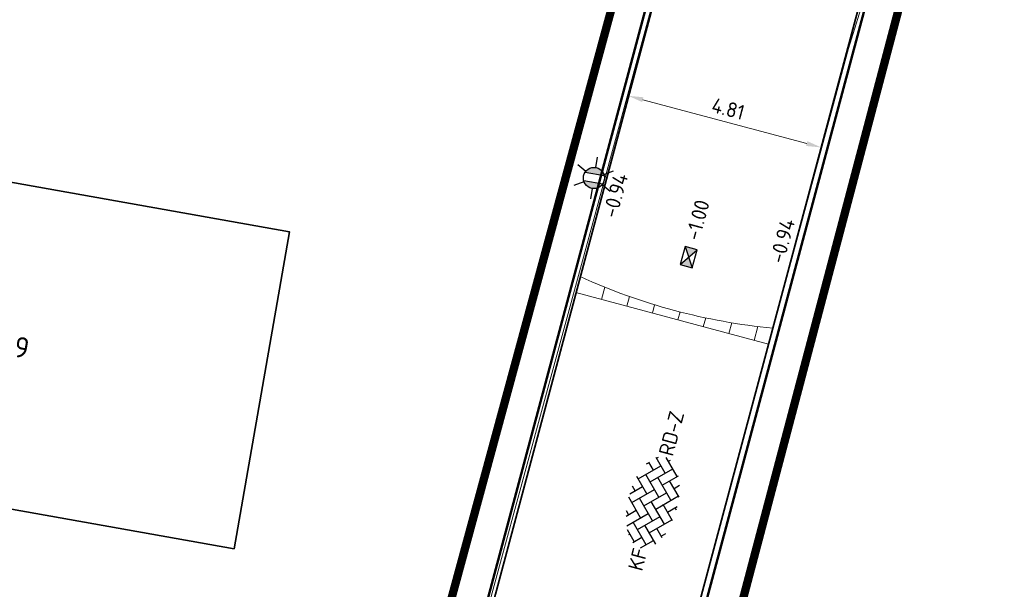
# Model space of a CAD drawing. Header units: metres. Extents: x 2514 to 227642, y 1683 to 852646.
# Tile 116 of 256: x 113662 to 113686, y 426369 to 426383. Entities that reach past the tile are written whole.
import ezdxf
from ezdxf.enums import TextEntityAlignment as Align
from ezdxf.lldxf.tags import DXFTag

# ---------------------------------------------------------------- set-up
doc = ezdxf.new("R2010")
doc.units = ezdxf.units.M
doc.linetypes.add('XX-CENTER', pattern=[8, 5, -1, 1, -1])
doc.layers.get('Defpoints').update_dxf_attribs({"color": 244, "lineweight": 35})
for name, color, linetype, lineweight in [('B-WE-KG-GRENS_PERCEEL-GV', 252, 'KG-PERCEEL', 18), ('B-WE-OG-BEBOUWING-GV', 4, 'Continuous', 35), ('B-WE-OG-BEBOUWING_HUISNUMMER-T25-200', 7, 'Continuous', 25), ('N-WE-IE-MEUBILAIR_WEGMEUBILAIR_LICHTMAST-S', 7, 'Continuous', 25), ('N-WE-KG-WERKGRENS-G', 7, 'XX-CENTER', 35), ('N-WE-RI-HWA_KOLK-S', 150, 'Continuous', 25), ('N-WE-VH-KANTOPSLUITING_ACHTERKANTBAND-G', 1, 'Continuous', 50), ('N-WE-VH-KANTOPSLUITING_GELEIDEBAND-G', 2, 'Continuous', 35), ('N-WE-VH-M', 7, 'Continuous', 18), ('N-WE-VH-NAP-T18', 1, 'Continuous', 18), ('N-WE-VH-VERHARDING_BETONSTRAATSTEEN-S', 1, 'Continuous', 25), ('N-WE-VH-VERKANTING-G', 252, 'Continuous', 5)]:
    doc.layers.add(name, color=color, linetype=linetype, lineweight=lineweight)
doc.styles.add('ISO', font='NLCS-ISO.ttf')
doc.styles.add('NLCS-ISO', font='NLCS-ISO.ttf', dxfattribs={"height": 1.8})
doc.styles.add('NLCS-ISO-M200-T18', font='NLCS-ISO.ttf', dxfattribs={"height": 0.36})
doc.styles.add('NLCS-ISO-M200-T25', font='NLCS-ISO.ttf', dxfattribs={"height": 0.5})
doc.styles.get("Standard").update_dxf_attribs({"font": 'romans'})
tags = doc.linetypes.add('KG-PERCEEL', pattern='A,5.5,-2,["P",Standard,S=1.8,R=0,X=-0.5,Y=-0.9],-2,5.5,-2,[5,NLCS.SHX,S=0.75,R=0,X=0,Y=0],-2', length=19).pattern_tags.tags
tags[6] = DXFTag(74, 10)
doc.dimstyles.new('NLCS-M200-T18-PIJL_L2_H1', dxfattribs={"dimscale": 0.2, "dimtxt": 2.5, "dimasz": 1.8, "dimexe": 2, "dimexo": 2, "dimgap": 0.7, "dimtad": 1, "dimzin": 0, "dimdsep": 46, "dimtxsty": 'NLCS-ISO-M200-T18', "dimcen": 0, "dimdle": 2, "dimclrd": 256, "dimclre": 256, "dimclrt": 1, "dimadec": 1, "dimazin": 0, "dimtfac": 1, "dimtdec": 3, "dimtofl": 0, "dimtmove": 0, "dimatfit": 3, "dimfxl": 2, "dimfxlon": 1, "dimtfillclr": 256, "dimtolj": 1, "dimtzin": 0, "dimlwd": -1, "dimlwe": -1, "dimarcsym": 0})

# ---------------------------------------------------------------- blocks, each defined once
blk = doc.blocks.new('SVH-BSS_KEIFORMAAT_KEPER-SO')
at = {"ltscale": 0.1}
for p, q in [((-2.48, 2.48), (-1.48, 1.48)), ((-2.23, 0.74), (-0.21, 2.76)), ((-2.23, 2.23), (-1.85, 2.61)), ((0.22, 2.75), (1.48, 1.48)), ((0.74, 2.23), (1.2, 2.68)), ((0.74, 0.74), (2.45, 2.45)), ((-5.2, 0.74), (-4.03, 1.91)), ((-5.2, -0.74), (-2.97, 1.48)), ((-4.56, 1.6), (-4.45, 1.48)), ((-3.6, 2.11), (-1.48, 0)), ((-2.23, -0.74), (0, 1.48)), ((-0.74, 2.23), (1.48, 0)), ((0.74, -0.74), (2.97, 1.48)), ((2.23, 2.23), (4.45, 0)), ((3.71, 0.74), (4.5, 1.53)), ((4.22, 1.72), (4.45, 1.48)), ((-5.34, 0.88), (-4.45, 0)), ((-4.81, -1.84), (-2.97, 0)), ((-3.71, 0.74), (-1.48, -1.48)), ((-2.23, -2.23), (0, 0)), ((-0.74, 0.74), (1.48, -1.48)), ((0.74, -2.23), (2.97, 0)), ((2.23, 0.74), (4.45, -1.48)), ((3.71, -0.74), (5.25, 0.79)), ((5.2, 0.74), (5.39, 0.55)), ((-5.73, -0.2), (-4.45, -1.48)), ((-3.71, -0.74), (-1.48, -2.97)), ((-0.74, -0.74), (1.48, -2.97)), ((2.23, -0.74), (3.84, -2.36)), ((3.71, -2.23), (5.57, -0.37)), ((5.2, -0.74), (5.41, -0.95)), ((-3.89, -2.41), (-2.97, -1.48)), ((-3.71, -2.23), (-3.27, -2.67)), ((-1.59, -3.08), (0, -1.48)), ((-0.74, -2.23), (0.21, -3.18)), ((1.36, -3.09), (2.97, -1.48)), ((2.23, -2.23), (2.78, -2.78)), ((-0.22, -3.19), (0, -2.97))]:
    blk.add_line(p, q, dxfattribs=at)
at = {"style": 'NLCS-ISO'}
blk.add_attdef('FORMAAT', text='', height=1.8, dxfattribs=at).set_placement((-5.83, -0.22), align=Align.MIDDLE_RIGHT)
blk.add_attdef('KLEUR', text='', height=1.8, dxfattribs=at).set_placement((5.82, -0.22), align=Align.MIDDLE_LEFT)
at = {"style": 'NLCS-ISO', "flags": 1}
blk.add_attdef('FUNCTIE', text='', height=1.8, dxfattribs=at).set_placement((0.12, -3.58), align=Align.MIDDLE_CENTER)
blk = doc.blocks.new('*D470')
at = {"layer": 'Defpoints', "color": 0, "transparency": 16777216}
for p in [(113677.016, 426383.16), (113681.654, 426381.899), (113681.173, 426380.103)]:
    blk.add_point(p, dxfattribs=at)
at = {"layer": 'N-WE-VH-M', "transparency": 16777216}
for p, q in [((113676.634, 426381.731), (113676.427, 426380.959)), ((113676.878, 426381.252), (113680.825, 426380.196)), ((113681.277, 426380.489), (113681.07, 426379.716))]:
    blk.add_line(p, q, dxfattribs=at)
for points in [[(113676.894, 426381.31), (113676.863, 426381.194), (113676.531, 426381.345)], [(113680.841, 426380.254), (113680.81, 426380.138), (113681.173, 426380.103)]]:
    blk.add_solid(points, dxfattribs=at)
at = {"layer": 'N-WE-VH-M', "color": 1, "transparency": 16777216, "insert": (113678.935, 426381.033), "char_height": 0.36, "attachment_point": 5, "rotation": 345.0196, "style": 'NLCS-ISO-M200-T18'}
blk.add_mtext('\\A1;4.81', dxfattribs=at)
blk = doc.blocks.new('N-SRI-KOLK_STRAAT_450X300-SO')
h = blk.add_hatch(color=256)
h.dxf.hatch_style = 1
h.paths.add_polyline_path([(0, 0.75), (-1.125, 1.5), (-1.125, 0)])
h.paths.add_polyline_path([(1.125, 1.5), (0, 0.75), (1.125, 0)])
for p, q in [((-1.125, 0), (1.125, 1.5)), ((1.125, 0), (-1.125, 1.5))]:
    blk.add_line(p, q)
at = {"flags": 128}
blk.add_lwpolyline([(-1.125, 0), (1.125, 0), (1.125, 1.5), (-1.125, 1.5)], close=True, dxfattribs=at)
blk = doc.blocks.new('N-SIE-WEG_LICHTMAST-SO')
h = blk.add_hatch(color=256)
h.paths.add_polyline_path([(1.16, 0.5, 0.658505), (-1.16, 0.5)])
h.paths.add_polyline_path([(-1.16, -0.5, 0.658505), (1.16, -0.5)])
at = {"flags": 128}
for points in [[(0, 1.27), (0, 2.53)], [(-2.19, 1.27), (-1.1, 0.63)], [(1.1, 0.63), (2.19, 1.27)], [(-1.16, 0.5), (1.16, 0.5)], [(-2.19, -1.27), (-1.1, -0.63)], [(-1.16, -0.5), (1.16, -0.5)], [(2.19, -1.27), (1.1, -0.63)], [(0, -1.27), (0, -2.53)]]:
    blk.add_lwpolyline(points, dxfattribs=at)
at = {"ltscale": 0.5}
blk.add_circle((0, 0), 1.27, dxfattribs=at)
at = {"style": 'NLCS-ISO'}
blk.add_attdef('TYPE', text='', height=1.8, dxfattribs=at).set_placement((0, 2.53), align=Align.BOTTOM_CENTER)

msp = doc.modelspace()

# ---------------------------------------------------------------- hatches: boundary and pattern name
at = {"layer": 'N-WE-VH-VERKANTING-G', "ltscale": 0.2}
h = msp.add_hatch(dxfattribs=at)
h.set_pattern_fill('ANSI31', color=256, scale=0.2, angle=45)
h.set_pattern_definition([(75.0196, (113659.02444, 426315.8985), (-0.613419, 0.16414), [])])
edge = h.paths.add_edge_path()
edge.add_line((113680.009, 426375.753), (113679.906, 426375.366))
edge.add_line((113679.906, 426375.366), (113675.269, 426376.607))
edge.add_line((113675.269, 426376.607), (113675.372, 426376.993))
edge.add_arc((113681.381, 426390.163), 14.475, 245.4759, 264.5633)

# ---------------------------------------------------------------- linework, layer by layer
at = {"layer": 'B-WE-KG-GRENS_PERCEEL-GV', "ltscale": 0.2}
for points in [[(113650.828, 426363.841), (113670.303, 426358.555), (113677.088, 426383.482), (113677.203, 426386.207), (113677.147, 426387.253), (113676.786, 426388.384), (113658.574, 426391.536)], [(113703.673, 426383.647), (113683.623, 426387.261), (113682.91, 426385.964), (113682.826, 426385.694), (113681.831, 426382.487), (113677.985, 426368.23), (113677.538, 426366.568), (113696.653, 426361.347)]]:
    msp.add_lwpolyline(points, dxfattribs=at)
at = {"layer": 'B-WE-OG-BEBOUWING-GV'}
msp.add_lwpolyline([(113660.775, 426385.393), (113657.558, 426385.959), (113656.492, 426380.108), (113656.786, 426380.056), (113655.495, 426372.496), (113667.036, 426370.443), (113668.371, 426378.07), (113659.756, 426379.602)], close=True, dxfattribs=at)
at = {"layer": 'N-WE-KG-WERKGRENS-G', "ltscale": 0.5, "const_width": 0.2, "flags": 128}
for points in [[(113644.37, 426393.515), (113677.311, 426387.81), (113654.836, 426305.024, 0.490671), (113660.567, 426297.441), (113723.502, 426286.064, -0.464347), (113727.554, 426279.029), (113715.781, 426246.949, -0.428326), (113710.445, 426244.632), (113609.459, 426261.846, -0.401424), (113605.096, 426267.725), (113639.109, 426388.598), (113642.957, 426388.013)], [(113683.827, 426386.412), (113761.073, 426372.715), (113733.508, 426295.834, -0.460826), (113724.855, 426292.548), (113668.332, 426303.712, -0.306359), (113663.327, 426308.759)]]:
    msp.add_lwpolyline(points, format="xyb", close=True, dxfattribs=at)
at = {"layer": 'N-WE-VH-KANTOPSLUITING_ACHTERKANTBAND-G', "ltscale": 0.2}
for points in [[(113678.379, 426388.808), (113656.02, 426305.252, 0.436965), (113660.051, 426298.858), (113666.558, 426297.645)], [(113683.278, 426387.389), (113662.288, 426308.944, 0.435942), (113666.067, 426302.926), (113727.366, 426291.274)]]:
    msp.add_lwpolyline(points, format="xyb", dxfattribs=at)
at = {"layer": 'N-WE-VH-KANTOPSLUITING_GELEIDEBAND-G', "ltscale": 0.2}
for points in [[(113678.523, 426388.769), (113656.165, 426305.213, 0.436965), (113660.079, 426299.006), (113666.586, 426297.792)], [(113683.133, 426387.428), (113662.143, 426308.983, 0.435942), (113666.039, 426302.778), (113724.603, 426291.646)]]:
    msp.add_lwpolyline(points, format="xyb", dxfattribs=at)
at = {"layer": 'N-WE-VH-VERKANTING-G', "ltscale": 0.2, "flags": 128}
msp.add_lwpolyline([(113680.009, 426375.753), (113679.906, 426375.366), (113675.269, 426376.607), (113675.372, 426376.993, 0.083477)], format="xyb", close=True, dxfattribs=at)

# ---------------------------------------------------------------- block references
at = {"layer": 'N-WE-IE-MEUBILAIR_WEGMEUBILAIR_LICHTMAST-S', "xscale": 0.2, "yscale": 0.2, "zscale": 0.2, "rotation": 350.1566500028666}
msp.add_blockref('N-SIE-WEG_LICHTMAST-SO', (113675.702, 426379.367), dxfattribs=at)
at = {"layer": 'N-WE-RI-HWA_KOLK-S', "ltscale": 0.2, "xscale": 0.2, "yscale": 0.2, "zscale": 0.2, "rotation": 255.0196057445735}
msp.add_blockref('N-SRI-KOLK_STRAAT_450X300-SO', (113677.837, 426377.501), dxfattribs=at)
at = {"layer": 'N-WE-VH-VERHARDING_BETONSTRAATSTEEN-S', "xscale": 0.2, "yscale": 0.2, "zscale": 0.2, "rotation": 75.01960573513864}
msp.add_blockref('SVH-BSS_KEIFORMAAT_KEPER-SO', (113677.084, 426371.581), dxfattribs=at).add_auto_attribs({'FORMAAT': 'KF', 'KLEUR': 'RD-Z'})

# ---------------------------------------------------------------- texts
at = {"layer": 'B-WE-OG-BEBOUWING_HUISNUMMER-T25-200', "style": 'NLCS-ISO-M200-T25'}
msp.add_text('9', height=0.5, rotation=350, dxfattribs=at).set_placement((113661.924, 426375.287), align=Align.MIDDLE)
at = {"layer": 'N-WE-VH-NAP-T18', "style": 'ISO'}
for s, p in [('-0.94', (113676.248, 426378.379)), ('-1.00', (113678.24, 426377.837)), ('-0.94', (113680.269, 426377.285))]:
    msp.add_text(s, height=0.36, rotation=74.7893, dxfattribs=at).set_placement(p)

# ---------------------------------------------------------------- dimensions: what is measured, and where the dimension line sits
at = {"layer": 'N-WE-VH-M'}
dim = msp.add_linear_dim(base=(113681.173, 426380.103), p1=(113677.016, 426383.16), p2=(113681.654, 426381.899), angle=345.0196, dimstyle='NLCS-M200-T18-PIJL_L2_H1', override={"dimclrt": 1}, dxfattribs=at)
dim.commit()
dim.dimension.update_dxf_attribs({"geometry": '*D470', "text_midpoint": (113678.935, 426381.033)})

doc.saveas('drawing.dxf')
